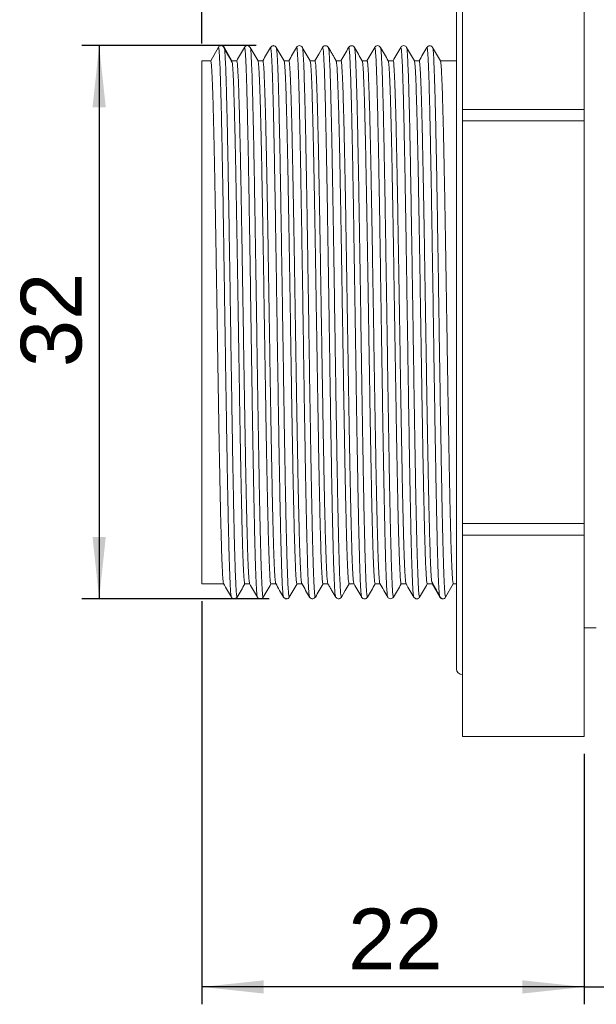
# Model space of a CAD drawing. Header units: millimetres. Extents: x 32 to 271, y 90 to 175.
# Tile 2 of 5: x 112 to 146, y 90 to 146. Entities that reach past the tile are written whole.
import ezdxf

# ---------------------------------------------------------------- set-up
doc = ezdxf.new("R2010")
doc.units = ezdxf.units.MM
doc.header["$PDSIZE"] = -1
doc.layers.add('FORMAT', color=7, linetype='Continuous')
doc.styles.get("Standard").update_dxf_attribs({"font": 'arial.ttf'})

msp = doc.modelspace()

# ---------------------------------------------------------------- linework, layer by layer
at = {"color": 7, "linetype": 'Continuous', "lineweight": 18}
for p, q in [((137.987, 152.674), (137.987, 141.084)), ((144.987, 152.674), (144.987, 141.084)), ((137.637, 148.777), (137.637, 108.877)), ((123.487, 143.885), (123.933, 144.658)), ((124.258, 144.658), (124.704, 143.885)), ((129.927, 144.653), (129.704, 144.267)), ((129.704, 144.267), (129.483, 143.885)), ((123.487, 143.885), (122.987, 143.885)), ((122.987, 113.768), (122.987, 143.885)), ((124.987, 143.885), (124.704, 143.885)), ((126.487, 143.885), (126.207, 143.885)), ((127.987, 143.885), (127.706, 143.885)), ((129.487, 143.885), (129.207, 143.885)), ((130.987, 143.885), (130.704, 143.885)), ((132.487, 143.885), (132.206, 143.885)), ((133.987, 143.885), (133.707, 143.885)), ((135.487, 143.885), (135.208, 143.885)), ((137.637, 143.885), (136.707, 143.885)), ((144.987, 141.084), (137.987, 141.084)), ((137.987, 141.084), (137.987, 140.416)), ((144.987, 141.084), (144.987, 140.416)), ((137.987, 140.416), (137.987, 117.238)), ((144.987, 140.416), (137.987, 140.416)), ((144.987, 140.416), (144.987, 117.238)), ((144.987, 117.238), (137.987, 117.238)), ((137.987, 117.238), (137.987, 116.569)), ((144.987, 117.238), (144.987, 116.569)), ((144.987, 116.569), (137.987, 116.569)), ((137.987, 116.569), (137.987, 104.98)), ((144.987, 116.569), (144.987, 104.98)), ((122.987, 113.768), (124.234, 113.768)), ((125.454, 113.768), (125.733, 113.768)), ((126.954, 113.768), (127.234, 113.768)), ((128.454, 113.768), (128.734, 113.768)), ((129.954, 113.768), (130.237, 113.768)), ((131.237, 113.387), (131.457, 113.768)), ((131.454, 113.768), (131.733, 113.768)), ((132.954, 113.768), (133.234, 113.768)), ((134.454, 113.768), (134.734, 113.768)), ((135.954, 113.768), (136.237, 113.768)), ((136.683, 112.995), (136.237, 113.768)), ((137.454, 113.768), (137.008, 112.995)), ((137.454, 113.768), (137.637, 113.768)), ((131.014, 113.001), (131.237, 113.387)), ((144.987, 111.227), (145.681, 111.227)), ((144.987, 104.98), (137.987, 104.98)), ((137.987, 104.98), (137.987, 104.977)), ((137.987, 104.977), (144.987, 104.977)), ((144.987, 104.98), (144.987, 104.977))]:
    msp.add_line(p, q, dxfattribs=at)
msp.add_arc((137.987, 108.877), 0.35, 180, 270, dxfattribs=at)
for points in [[(123.933, 144.658), (123.966, 144.715), (124.03, 144.752), (124.095, 144.752)], [(124.095, 144.752), (124.161, 144.752), (124.225, 144.715), (124.258, 144.658)], [(136.845, 112.902), (136.78, 112.902), (136.716, 112.939), (136.683, 112.995)], [(137.008, 112.995), (136.975, 112.939), (136.911, 112.902), (136.845, 112.902)]]:
    msp.add_open_spline(points, degree=3, dxfattribs=at)
at = {"color": 8, "linetype": 'Continuous', "lineweight": 18}
for points, knots in [([(123.933, 144.658), (123.942, 144.636), (123.961, 144.592), (123.99, 144.241), (124.018, 143.691), (124.047, 142.927), (124.075, 141.96), (124.104, 140.805), (124.132, 139.483), (124.161, 138.01), (124.189, 136.406), (124.218, 134.693), (124.246, 132.898), (124.274, 131.045), (124.303, 129.161), (124.331, 127.272), (124.36, 125.404), (124.388, 123.585), (124.417, 121.841), (124.445, 120.197), (124.474, 118.675), (124.502, 117.295), (124.531, 116.079), (124.559, 115.048), (124.587, 114.211), (124.616, 113.574), (124.644, 113.175), (124.665, 112.995), (124.676, 113.012), (124.677, 113.015)], [0, 0, 0, 0, 0.03825, 0.076504, 0.114755, 0.152995, 0.191234, 0.22949, 0.26775, 0.306001, 0.344244, 0.382497, 0.420754, 0.459002, 0.497242, 0.535493, 0.573752, 0.612004, 0.650246, 0.688495, 0.726753, 0.765006, 0.803248, 0.841495, 0.879753, 0.918008, 0.956251, 0.994496, 1, 1, 1, 1]), ([(124.258, 144.658), (124.267, 144.636), (124.286, 144.592), (124.315, 144.241), (124.343, 143.691), (124.372, 142.927), (124.4, 141.96), (124.428, 140.805), (124.457, 139.483), (124.485, 138.01), (124.514, 136.406), (124.542, 134.693), (124.571, 132.898), (124.599, 131.045), (124.628, 129.161), (124.656, 127.272), (124.685, 125.404), (124.713, 123.585), (124.741, 121.841), (124.77, 120.197), (124.798, 118.675), (124.827, 117.295), (124.855, 116.079), (124.884, 115.048), (124.912, 114.211), (124.941, 113.576), (124.969, 113.169), (124.993, 112.98), (125.008, 113.016), (125.013, 113.029)], [0, 0, 0, 0, 0.037654, 0.0753125, 0.1129678, 0.1506115, 0.1882556, 0.225915, 0.26358, 0.301235, 0.3388823, 0.3765388, 0.4141999, 0.4518522, 0.489497, 0.5271524, 0.5648156, 0.6024719, 0.6401177, 0.677771, 0.7154333, 0.7530907, 0.7907368, 0.8283882, 0.8660501, 0.9037091, 0.9413563, 0.9790059, 1, 1, 1, 1]), ([(125.427, 144.652), (125.427, 144.652), (125.435, 144.695), (125.452, 144.624), (125.477, 144.424), (125.502, 144.03), (125.528, 143.452), (125.555, 142.661), (125.584, 141.64), (125.612, 140.434), (125.64, 139.064), (125.669, 137.55), (125.697, 135.913), (125.725, 134.245), (125.751, 132.586), (125.776, 130.961), (125.801, 129.313), (125.825, 127.66), (125.85, 126.02), (125.875, 124.41), (125.9, 122.848), (125.925, 121.35), (125.95, 119.934), (125.975, 118.616), (126, 117.409), (126.025, 116.324), (126.05, 115.374), (126.075, 114.573), (126.099, 113.927), (126.125, 113.424), (126.151, 113.087), (126.169, 113.036), (126.177, 113.012)], [0, 0, 0, 0, 0.000132, 0.033322, 0.066505, 0.099693, 0.13289, 0.170823, 0.208744, 0.246664, 0.284596, 0.32253, 0.360454, 0.398372, 0.431565, 0.464763, 0.497956, 0.531139, 0.564325, 0.59752, 0.630718, 0.663908, 0.697091, 0.730279, 0.763476, 0.796672, 0.82986, 0.863042, 0.896233, 0.929431, 0.967362, 1, 1, 1, 1]), ([(125.764, 144.631), (125.768, 144.628), (125.781, 144.619), (125.802, 144.415), (125.827, 144.033), (125.853, 143.451), (125.88, 142.661), (125.908, 141.64), (125.937, 140.434), (125.965, 139.064), (125.994, 137.55), (126.022, 135.913), (126.049, 134.245), (126.076, 132.586), (126.1, 130.961), (126.125, 129.313), (126.15, 127.66), (126.175, 126.02), (126.2, 124.41), (126.225, 122.848), (126.25, 121.35), (126.275, 119.934), (126.3, 118.616), (126.325, 117.409), (126.349, 116.324), (126.374, 115.374), (126.399, 114.573), (126.424, 113.929), (126.45, 113.418), (126.478, 113.095), (126.499, 112.959), (126.511, 113.011), (126.514, 113.021)], [0, 0, 0, 0, 0.0173582, 0.050562, 0.083771, 0.1169886, 0.1549459, 0.1928915, 0.2308355, 0.2687914, 0.3067497, 0.3446971, 0.3826399, 0.415854, 0.4490729, 0.4822867, 0.5154914, 0.5486983, 0.5819145, 0.6151331, 0.6483443, 0.681548, 0.7147574, 0.7479752, 0.7811927, 0.8144013, 0.8476052, 0.8808172, 0.9140359, 0.9519907, 0.9899338, 1, 1, 1, 1]), ([(126.927, 144.637), (126.933, 144.644), (126.948, 144.659), (126.971, 144.482), (126.996, 144.14), (127.021, 143.625), (127.046, 142.948), (127.071, 142.12), (127.095, 141.148), (127.122, 139.99), (127.149, 138.633), (127.177, 137.079), (127.206, 135.409), (127.234, 133.646), (127.263, 131.814), (127.291, 129.939), (127.32, 128.048), (127.348, 126.168), (127.377, 124.327), (127.405, 122.55), (127.433, 120.861), (127.462, 119.284), (127.49, 117.844), (127.519, 116.561), (127.547, 115.451), (127.576, 114.529), (127.604, 113.809), (127.633, 113.316), (127.657, 113.047), (127.672, 113.033), (127.677, 113.028)], [0, 0, 0, 0, 0.026033, 0.059217, 0.092392, 0.125563, 0.158743, 0.191929, 0.225111, 0.258284, 0.296191, 0.33411, 0.372031, 0.40994, 0.447845, 0.485763, 0.523684, 0.561595, 0.5995, 0.637416, 0.675337, 0.71325, 0.751154, 0.789068, 0.82699, 0.864905, 0.902809, 0.940721, 0.978643, 1, 1, 1, 1]), ([(127.263, 144.634), (127.266, 144.635), (127.277, 144.64), (127.296, 144.477), (127.321, 144.142), (127.346, 143.624), (127.37, 142.948), (127.395, 142.12), (127.42, 141.148), (127.446, 139.99), (127.474, 138.633), (127.502, 137.079), (127.531, 135.409), (127.559, 133.646), (127.587, 131.814), (127.616, 129.939), (127.644, 128.048), (127.673, 126.168), (127.701, 124.327), (127.73, 122.55), (127.758, 120.861), (127.787, 119.284), (127.815, 117.844), (127.844, 116.561), (127.872, 115.451), (127.901, 114.529), (127.929, 113.81), (127.957, 113.312), (127.986, 113.015), (128.005, 113.006), (128.014, 113.001)], [0, 0, 0, 0, 0.009905, 0.043075, 0.076235, 0.109392, 0.142558, 0.175729, 0.208897, 0.242055, 0.279946, 0.317849, 0.355752, 0.393645, 0.431534, 0.469435, 0.50734, 0.545234, 0.583122, 0.621022, 0.658927, 0.696823, 0.734711, 0.772608, 0.810513, 0.848412, 0.886299, 0.924195, 0.9621, 1, 1, 1, 1]), ([(128.427, 144.644), (128.428, 144.649), (128.438, 144.703), (128.458, 144.592), (128.486, 144.3), (128.514, 143.789), (128.54, 143.124), (128.565, 142.329), (128.59, 141.388), (128.615, 140.312), (128.639, 139.113), (128.664, 137.8), (128.689, 136.389), (128.715, 134.825), (128.743, 133.112), (128.771, 131.265), (128.8, 129.383), (128.828, 127.493), (128.856, 125.622), (128.885, 123.796), (128.912, 122.115), (128.938, 120.591), (128.963, 119.224), (128.988, 117.961), (129.013, 116.816), (129.038, 115.804), (129.063, 114.934), (129.088, 114.213), (129.113, 113.647), (129.137, 113.256), (129.159, 113.042), (129.172, 113.027), (129.177, 113.022)], [0, 0, 0, 0, 0.003687, 0.041605, 0.079533, 0.117456, 0.150634, 0.183813, 0.217002, 0.250193, 0.283378, 0.316554, 0.349736, 0.382926, 0.420852, 0.458766, 0.496679, 0.534604, 0.572531, 0.610447, 0.648359, 0.681546, 0.714737, 0.747924, 0.781101, 0.814281, 0.84747, 0.880661, 0.913845, 0.947021, 0.980203, 1, 1, 1, 1]), ([(128.764, 144.629), (128.77, 144.618), (128.786, 144.591), (128.811, 144.291), (128.839, 143.791), (128.865, 143.123), (128.89, 142.329), (128.914, 141.388), (128.939, 140.312), (128.964, 139.113), (128.989, 137.8), (129.014, 136.389), (129.04, 134.825), (129.067, 133.112), (129.096, 131.265), (129.124, 129.383), (129.153, 127.493), (129.181, 125.622), (129.21, 123.796), (129.237, 122.115), (129.263, 120.591), (129.288, 119.224), (129.313, 117.961), (129.338, 116.816), (129.363, 115.804), (129.388, 114.934), (129.412, 114.212), (129.437, 113.649), (129.462, 113.248), (129.487, 113.038), (129.504, 112.962), (129.513, 113.004), (129.514, 113.007)], [0, 0, 0, 0, 0.025659, 0.063601, 0.101538, 0.134728, 0.16792, 0.201121, 0.234325, 0.267522, 0.300711, 0.333905, 0.367108, 0.405048, 0.442977, 0.480904, 0.518843, 0.556784, 0.594715, 0.63264, 0.66584, 0.699044, 0.732243, 0.765433, 0.798625, 0.831826, 0.86503, 0.898226, 0.931415, 0.96461, 0.997813, 1, 1, 1, 1]), ([(129.927, 144.626), (129.931, 144.639), (129.944, 144.687), (129.966, 144.532), (129.995, 144.166), (130.023, 143.569), (130.052, 142.77), (130.08, 141.77), (130.108, 140.633), (130.134, 139.404), (130.158, 138.117), (130.183, 136.729), (130.208, 135.254), (130.233, 133.709), (130.258, 132.111), (130.283, 130.478), (130.309, 128.748), (130.336, 126.94), (130.365, 125.079), (130.393, 123.272), (130.422, 121.542), (130.45, 119.918), (130.479, 118.421), (130.507, 117.069), (130.536, 115.883), (130.564, 114.884), (130.593, 114.083), (130.621, 113.493), (130.649, 113.104), (130.668, 113.035), (130.677, 113.001)], [0, 0, 0, 0, 0.0148, 0.052712, 0.090632, 0.128561, 0.166485, 0.204397, 0.242315, 0.275507, 0.308698, 0.341879, 0.375057, 0.408244, 0.441436, 0.474625, 0.507805, 0.545719, 0.583646, 0.621574, 0.65949, 0.697404, 0.735329, 0.773257, 0.811176, 0.849088, 0.887011, 0.924941, 0.962861, 1, 1, 1, 1]), ([(130.263, 144.652), (130.273, 144.618), (130.291, 144.549), (130.32, 144.16), (130.348, 143.571), (130.377, 142.769), (130.405, 141.77), (130.432, 140.633), (130.458, 139.404), (130.483, 138.117), (130.508, 136.729), (130.533, 135.254), (130.558, 133.709), (130.583, 132.111), (130.608, 130.478), (130.634, 128.748), (130.661, 126.94), (130.69, 125.079), (130.718, 123.272), (130.747, 121.542), (130.775, 119.918), (130.803, 118.421), (130.832, 117.069), (130.86, 115.883), (130.889, 114.884), (130.917, 114.084), (130.946, 113.488), (130.974, 113.121), (130.997, 112.967), (131.01, 113.014), (131.014, 113.027)], [0, 0, 0, 0, 0.037139, 0.075059, 0.112988, 0.150912, 0.188824, 0.226743, 0.259934, 0.293125, 0.326307, 0.359485, 0.392671, 0.425864, 0.459053, 0.492232, 0.530147, 0.568073, 0.606001, 0.643918, 0.681831, 0.719756, 0.757685, 0.795603, 0.833515, 0.871439, 0.909368, 0.947288, 0.9852, 1, 1, 1, 1]), ([(131.427, 144.628), (131.433, 144.638), (131.449, 144.663), (131.475, 144.448), (131.503, 144.015), (131.532, 143.355), (131.56, 142.494), (131.589, 141.439), (131.617, 140.205), (131.646, 138.807), (131.674, 137.269), (131.701, 135.68), (131.727, 134.079), (131.752, 132.491), (131.777, 130.865), (131.802, 129.216), (131.827, 127.563), (131.852, 125.924), (131.877, 124.316), (131.903, 122.684), (131.93, 121.054), (131.959, 119.462), (131.987, 118.006), (132.015, 116.704), (132.044, 115.571), (132.072, 114.625), (132.1, 113.917), (132.126, 113.417), (132.151, 113.124), (132.168, 112.99), (132.177, 113.004), (132.177, 113.005)], [0, 0, 0, 0, 0.0258974, 0.0638209, 0.1017355, 0.1396594, 0.1775914, 0.2155167, 0.2534315, 0.2913535, 0.3292852, 0.3672123, 0.4003933, 0.4335761, 0.4667681, 0.4999629, 0.5331507, 0.5663306, 0.5995157, 0.6327095, 0.6706394, 0.7085578, 0.7464745, 0.7844032, 0.8223341, 0.8602543, 0.8981698, 0.93136, 0.9645551, 0.997745, 1, 1, 1, 1]), ([(131.763, 144.63), (131.766, 144.633), (131.778, 144.645), (131.8, 144.443), (131.828, 144.016), (131.856, 143.355), (131.885, 142.494), (131.913, 141.439), (131.942, 140.205), (131.97, 138.807), (131.999, 137.269), (132.026, 135.68), (132.052, 134.079), (132.077, 132.491), (132.102, 130.865), (132.127, 129.216), (132.152, 127.563), (132.177, 125.924), (132.202, 124.316), (132.228, 122.684), (132.255, 121.054), (132.283, 119.462), (132.312, 118.006), (132.34, 116.704), (132.369, 115.571), (132.397, 114.626), (132.424, 113.916), (132.451, 113.419), (132.475, 113.118), (132.496, 112.979), (132.509, 113.01), (132.513, 113.021)], [0, 0, 0, 0, 0.0102489, 0.0481907, 0.0861235, 0.1240658, 0.162016, 0.1999597, 0.2378928, 0.2758331, 0.313783, 0.3517284, 0.3849255, 0.4181242, 0.4513323, 0.4845431, 0.5177469, 0.5509428, 0.584144, 0.6173537, 0.655302, 0.6932386, 0.7311737, 0.7691206, 0.8070699, 0.8450083, 0.8829421, 0.9161484, 0.9493595, 0.9825654, 1, 1, 1, 1]), ([(132.926, 144.652), (132.936, 144.647), (132.955, 144.638), (132.983, 144.342), (133.012, 143.844), (133.04, 143.125), (133.069, 142.203), (133.097, 141.092), (133.125, 139.81), (133.154, 138.37), (133.182, 136.793), (133.211, 135.104), (133.239, 133.327), (133.268, 131.485), (133.295, 129.684), (133.321, 127.951), (133.346, 126.307), (133.371, 124.69), (133.396, 123.119), (133.421, 121.61), (133.446, 120.179), (133.47, 118.84), (133.497, 117.552), (133.524, 116.351), (133.552, 115.274), (133.581, 114.389), (133.609, 113.703), (133.638, 113.25), (133.66, 113.024), (133.673, 113.027), (133.677, 113.028)], [0, 0, 0, 0, 0.0379064, 0.0758177, 0.1137199, 0.1516143, 0.1895188, 0.2274304, 0.2653346, 0.3032288, 0.3411315, 0.379043, 0.4169489, 0.4548436, 0.4927444, 0.5259209, 0.5590962, 0.5922625, 0.6254249, 0.658596, 0.6917732, 0.7249466, 0.7581106, 0.7960078, 0.8339168, 0.8718269, 0.9097258, 0.9476216, 0.9855292, 1, 1, 1, 1]), ([(133.263, 144.626), (133.269, 144.621), (133.284, 144.607), (133.308, 144.338), (133.336, 143.845), (133.365, 143.125), (133.393, 142.203), (133.422, 141.092), (133.45, 139.81), (133.479, 138.37), (133.507, 136.793), (133.536, 135.104), (133.564, 133.327), (133.592, 131.485), (133.62, 129.684), (133.646, 127.951), (133.671, 126.307), (133.696, 124.69), (133.721, 123.119), (133.745, 121.61), (133.77, 120.179), (133.795, 118.84), (133.821, 117.552), (133.849, 116.351), (133.877, 115.275), (133.906, 114.389), (133.934, 113.704), (133.962, 113.246), (133.989, 113.001), (134.006, 113.014), (134.014, 113.019)], [0, 0, 0, 0, 0.021368, 0.05931, 0.097242, 0.135166, 0.173101, 0.211042, 0.248976, 0.2869, 0.324833, 0.362775, 0.40071, 0.438635, 0.476566, 0.509769, 0.54297, 0.576163, 0.609351, 0.642549, 0.675752, 0.708952, 0.742142, 0.780069, 0.818008, 0.855948, 0.893877, 0.931803, 0.96974, 1, 1, 1, 1]), ([(134.427, 144.633), (134.432, 144.644), (134.445, 144.672), (134.467, 144.524), (134.493, 144.196), (134.52, 143.651), (134.548, 142.875), (134.577, 141.897), (134.605, 140.732), (134.634, 139.4), (134.662, 137.919), (134.691, 136.308), (134.719, 134.589), (134.748, 132.79), (134.776, 130.935), (134.805, 129.049), (134.833, 127.161), (134.861, 125.296), (134.889, 123.556), (134.915, 121.957), (134.94, 120.507), (134.965, 119.147), (134.99, 117.891), (135.014, 116.753), (135.039, 115.748), (135.064, 114.886), (135.09, 114.143), (135.118, 113.544), (135.146, 113.159), (135.166, 112.988), (135.176, 113.008), (135.177, 113.009)], [0, 0, 0, 0, 0.019563, 0.052764, 0.085974, 0.123927, 0.161869, 0.199805, 0.237752, 0.275705, 0.313649, 0.351585, 0.38953, 0.427483, 0.465429, 0.503365, 0.541308, 0.579261, 0.617209, 0.650409, 0.68361, 0.71682, 0.750033, 0.78324, 0.816438, 0.849642, 0.882854, 0.920805, 0.958744, 0.996682, 1, 1, 1, 1]), ([(134.763, 144.645), (134.764, 144.647), (134.774, 144.66), (134.791, 144.518), (134.817, 144.198), (134.845, 143.65), (134.873, 142.876), (134.902, 141.897), (134.93, 140.732), (134.959, 139.4), (134.987, 137.919), (135.015, 136.308), (135.044, 134.589), (135.072, 132.79), (135.101, 130.935), (135.129, 129.049), (135.158, 127.161), (135.186, 125.296), (135.214, 123.556), (135.24, 121.957), (135.265, 120.507), (135.289, 119.147), (135.314, 117.891), (135.339, 116.753), (135.364, 115.748), (135.389, 114.886), (135.415, 114.142), (135.442, 113.546), (135.471, 113.152), (135.495, 112.976), (135.509, 113.016), (135.513, 113.029)], [0, 0, 0, 0, 0.004193, 0.037389, 0.070594, 0.10854, 0.146477, 0.184407, 0.222348, 0.260295, 0.298233, 0.336163, 0.374102, 0.412049, 0.449989, 0.487919, 0.525856, 0.563803, 0.601745, 0.634939, 0.668135, 0.701341, 0.734549, 0.76775, 0.800943, 0.834141, 0.867348, 0.905293, 0.943226, 0.981158, 1, 1, 1, 1]), ([(135.927, 144.632), (135.93, 144.642), (135.941, 144.682), (135.961, 144.573), (135.986, 144.305), (136.011, 143.854), (136.035, 143.245), (136.06, 142.479), (136.086, 141.524), (136.114, 140.358), (136.142, 138.979), (136.171, 137.456), (136.199, 135.813), (136.228, 134.068), (136.256, 132.249), (136.284, 130.382), (136.313, 128.493), (136.341, 126.608), (136.37, 124.756), (136.398, 122.961), (136.427, 121.248), (136.455, 119.643), (136.483, 118.232), (136.509, 117.011), (136.533, 115.973), (136.558, 115.074), (136.583, 114.327), (136.608, 113.738), (136.633, 113.315), (136.658, 113.046), (136.675, 113.012), (136.683, 112.995)], [0, 0, 0, 0, 0.011997, 0.044933, 0.077861, 0.110795, 0.143737, 0.176679, 0.209612, 0.24724, 0.284879, 0.322523, 0.360158, 0.397785, 0.435423, 0.473068, 0.510705, 0.548331, 0.585965, 0.623608, 0.661246, 0.698875, 0.736512, 0.769457, 0.8024, 0.835331, 0.868255, 0.901186, 0.934125, 0.967064, 1, 1, 1, 1]), ([(136.263, 144.644), (136.271, 144.623), (136.286, 144.579), (136.31, 144.3), (136.335, 143.855), (136.36, 143.244), (136.385, 142.48), (136.411, 141.524), (136.438, 140.358), (136.467, 138.979), (136.495, 137.456), (136.524, 135.813), (136.552, 134.068), (136.581, 132.249), (136.609, 130.382), (136.638, 128.493), (136.666, 126.608), (136.695, 124.756), (136.723, 122.961), (136.752, 121.248), (136.78, 119.643), (136.807, 118.232), (136.833, 117.011), (136.858, 115.973), (136.883, 115.074), (136.908, 114.327), (136.933, 113.738), (136.958, 113.315), (136.983, 113.046), (136.999, 113.012), (137.008, 112.995)], [0, 0, 0, 0, 0.029578, 0.063035, 0.096499, 0.129971, 0.163442, 0.196905, 0.235137, 0.273382, 0.311631, 0.349871, 0.388103, 0.426346, 0.464596, 0.502838, 0.54107, 0.579309, 0.617557, 0.6558, 0.694034, 0.732276, 0.765751, 0.799223, 0.832683, 0.866137, 0.899598, 0.933066, 0.966535, 1, 1, 1, 1])]:
    msp.add_open_spline(points, degree=3, knots=knots, dxfattribs=at)
at = {"color": 7, "linetype": 'Continuous', "lineweight": 18}
for points, knots in [([(124.285, 144.552), (124.26, 144.61), (124.209, 144.724), (124.133, 144.743), (124.095, 144.752)], [0, 0, 0, 0, 0.499188, 1, 1, 1, 1]), ([(125.427, 144.652), (125.352, 144.523), (125.205, 144.268), (125.057, 144.012), (124.984, 143.885)], [0, 0, 0, 0, 0.504032, 1, 1, 1, 1]), ([(125.764, 144.652), (125.742, 144.68), (125.698, 144.734), (125.595, 144.76), (125.493, 144.734), (125.449, 144.679), (125.427, 144.652)], [0, 0, 0, 0, 0.249435, 0.4999027, 0.7504101, 1, 1, 1, 1]), ([(126.211, 143.879), (126.136, 144.008), (125.987, 144.266), (125.839, 144.523), (125.764, 144.652)], [0, 0, 0, 0, 0.499997, 1, 1, 1, 1]), ([(126.927, 144.651), (126.852, 144.523), (126.705, 144.267), (126.557, 144.012), (126.484, 143.885)], [0, 0, 0, 0, 0.5043945, 1, 1, 1, 1]), ([(127.264, 144.651), (127.242, 144.679), (127.198, 144.734), (127.095, 144.759), (126.992, 144.734), (126.948, 144.679), (126.927, 144.651)], [0, 0, 0, 0, 0.249538, 0.500048, 0.75052, 1, 1, 1, 1]), ([(127.71, 143.878), (127.636, 144.007), (127.487, 144.265), (127.338, 144.522), (127.264, 144.651)], [0, 0, 0, 0, 0.4999965, 1, 1, 1, 1]), ([(128.427, 144.654), (128.352, 144.525), (128.204, 144.269), (128.056, 144.013), (127.983, 143.885)], [0, 0, 0, 0, 0.502835, 1, 1, 1, 1]), ([(128.764, 144.653), (128.742, 144.681), (128.698, 144.735), (128.595, 144.761), (128.492, 144.736), (128.449, 144.681), (128.427, 144.654)], [0, 0, 0, 0, 0.249578, 0.500087, 0.750535, 1, 1, 1, 1]), ([(129.21, 143.88), (129.136, 144.009), (128.987, 144.267), (128.838, 144.524), (128.764, 144.653)], [0, 0, 0, 0, 0.499997, 1, 1, 1, 1]), ([(130.264, 144.653), (130.221, 144.697), (130.155, 144.765), (130.005, 144.745), (129.954, 144.685), (129.927, 144.653)], [0, 0, 0, 0, 0.4558531, 0.7176879, 1, 1, 1, 1]), ([(130.711, 143.879), (130.676, 143.939), (130.611, 144.052), (130.493, 144.255), (130.372, 144.466), (130.301, 144.588), (130.264, 144.653)], [0, 0, 0, 0, 0.260453, 0.494217, 0.730569, 1, 1, 1, 1]), ([(131.427, 144.652), (131.352, 144.523), (131.205, 144.267), (131.057, 144.012), (130.984, 143.885)], [0, 0, 0, 0, 0.504287, 1, 1, 1, 1]), ([(131.764, 144.651), (131.737, 144.683), (131.685, 144.744), (131.536, 144.764), (131.469, 144.695), (131.427, 144.651)], [0, 0, 0, 0, 0.2817025, 0.543356, 1, 1, 1, 1]), ([(132.211, 143.878), (132.136, 144.007), (131.987, 144.265), (131.838, 144.522), (131.764, 144.651)], [0, 0, 0, 0, 0.499997, 1, 1, 1, 1]), ([(132.927, 144.654), (132.853, 144.525), (132.705, 144.269), (132.557, 144.013), (132.483, 143.885)], [0, 0, 0, 0, 0.50281, 1, 1, 1, 1]), ([(133.264, 144.653), (133.242, 144.68), (133.198, 144.735), (133.095, 144.76), (132.992, 144.735), (132.948, 144.68), (132.927, 144.653)], [0, 0, 0, 0, 0.2495861, 0.5001066, 0.7505564, 1, 1, 1, 1]), ([(133.711, 143.878), (133.636, 144.007), (133.488, 144.265), (133.339, 144.522), (133.264, 144.651)], [0, 0, 0, 0, 0.499997, 1, 1, 1, 1]), ([(134.427, 144.654), (134.353, 144.525), (134.205, 144.269), (134.057, 144.013), (133.983, 143.885)], [0, 0, 0, 0, 0.502611, 1, 1, 1, 1]), ([(134.764, 144.654), (134.742, 144.681), (134.698, 144.736), (134.595, 144.761), (134.492, 144.736), (134.448, 144.681), (134.427, 144.653)], [0, 0, 0, 0, 0.249481, 0.499947, 0.75043, 1, 1, 1, 1]), ([(135.21, 143.881), (135.136, 144.009), (134.987, 144.267), (134.838, 144.525), (134.764, 144.654)], [0, 0, 0, 0, 0.499997, 1, 1, 1, 1]), ([(135.927, 144.652), (135.852, 144.523), (135.705, 144.267), (135.557, 144.012), (135.484, 143.885)], [0, 0, 0, 0, 0.504273, 1, 1, 1, 1]), ([(136.264, 144.652), (136.242, 144.679), (136.198, 144.734), (136.095, 144.759), (135.992, 144.734), (135.949, 144.679), (135.927, 144.652)], [0, 0, 0, 0, 0.249448, 0.499923, 0.750427, 1, 1, 1, 1]), ([(136.71, 143.88), (136.636, 144.008), (136.487, 144.266), (136.338, 144.524), (136.264, 144.653)], [0, 0, 0, 0, 0.499997, 1, 1, 1, 1]), ([(124.731, 143.784), (124.657, 143.912), (124.508, 144.168), (124.359, 144.424), (124.285, 144.552)], [0, 0, 0, 0, 0.499999, 1, 1, 1, 1]), ([(124.231, 113.789), (124.228, 113.789), (124.218, 113.787), (124.2, 113.932), (124.176, 114.223), (124.153, 114.661), (124.13, 115.228), (124.107, 115.919), (124.084, 116.726), (124.061, 117.64), (124.039, 118.651), (124.016, 119.75), (123.993, 120.924), (123.971, 122.163), (123.949, 123.454), (123.927, 124.786), (123.904, 126.147), (123.886, 127.296), (123.873, 128.103), (123.867, 128.505), (123.864, 128.707), (123.862, 128.794), (123.862, 128.824), (123.862, 128.825), (123.862, 128.826), (123.862, 128.827), (123.862, 128.827), (123.859, 129), (123.853, 129.399), (123.842, 130.076), (123.829, 130.899), (123.813, 131.861), (123.796, 132.953), (123.775, 134.164), (123.756, 135.308), (123.737, 136.356), (123.719, 137.29), (123.701, 138.232), (123.681, 139.166), (123.661, 140.077), (123.639, 140.943), (123.616, 141.745), (123.592, 142.459), (123.567, 143.06), (123.542, 143.519), (123.514, 143.826), (123.496, 143.865), (123.487, 143.885)], [0, 0, 0, 0, 0.0100842, 0.0415686, 0.0729171, 0.1041299, 0.1352068, 0.166148, 0.1969533, 0.2276228, 0.2581564, 0.2885543, 0.3188163, 0.3489425, 0.3789329, 0.4087874, 0.4385061, 0.468089, 0.4828334, 0.4901933, 0.4938702, 0.4957078, 0.4957652, 0.4957939, 0.4958083, 0.4958155, 0.4958159, 0.4958166, 0.5069073, 0.5213463, 0.5391335, 0.5598306, 0.5837474, 0.6108833, 0.6412375, 0.6632667, 0.6867268, 0.7116177, 0.7379394, 0.7656915, 0.7948741, 0.825487, 0.85753, 0.891003, 0.9259058, 0.9622382, 1, 1, 1, 1]), ([(124.731, 143.783), (124.74, 143.706), (124.757, 143.552), (124.782, 143.116), (124.806, 142.557), (124.829, 141.885), (124.851, 141.128), (124.872, 140.303), (124.893, 139.432), (124.912, 138.531), (124.93, 137.617), (124.948, 136.703), (124.966, 135.667), (124.986, 134.523), (125.007, 133.296), (125.025, 132.17), (125.04, 131.279), (125.051, 130.607), (125.058, 130.128), (125.065, 129.692), (125.071, 129.301), (125.079, 128.824), (125.089, 128.178), (125.106, 127.127), (125.127, 125.793), (125.152, 124.271), (125.177, 122.798), (125.202, 121.391), (125.227, 120.065), (125.252, 118.834), (125.277, 117.711), (125.301, 116.71), (125.326, 115.84), (125.351, 115.111), (125.376, 114.532), (125.401, 114.105), (125.426, 113.854), (125.444, 113.748), (125.453, 113.774), (125.454, 113.777)], [0, 0, 0, 0, 0.035274, 0.069981, 0.103356, 0.135398, 0.166108, 0.195484, 0.223527, 0.250236, 0.275612, 0.299655, 0.322364, 0.35392, 0.382477, 0.408034, 0.43059, 0.442133, 0.452695, 0.462278, 0.47088, 0.478502, 0.493701, 0.513402, 0.547869, 0.582336, 0.616803, 0.65127, 0.685738, 0.720205, 0.754672, 0.789139, 0.823606, 0.858073, 0.89254, 0.927007, 0.961474, 0.995941, 1, 1, 1, 1]), ([(125.73, 113.78), (125.729, 113.78), (125.72, 113.769), (125.703, 113.902), (125.678, 114.19), (125.653, 114.655), (125.628, 115.269), (125.603, 116.032), (125.579, 116.934), (125.554, 117.965), (125.529, 119.114), (125.504, 120.368), (125.479, 121.715), (125.454, 123.139), (125.429, 124.625), (125.404, 126.156), (125.382, 127.543), (125.362, 128.804), (125.344, 129.933), (125.323, 131.288), (125.298, 132.813), (125.27, 134.469), (125.243, 136.044), (125.215, 137.517), (125.188, 138.871), (125.161, 140.089), (125.133, 141.156), (125.106, 142.061), (125.079, 142.793), (125.053, 143.348), (125.026, 143.708), (125.004, 143.883), (124.991, 143.867), (124.987, 143.862)], [0, 0, 0, 0, 0.002836, 0.036338, 0.06984, 0.103342, 0.136844, 0.170346, 0.203847, 0.237349, 0.270851, 0.304353, 0.337855, 0.371357, 0.404859, 0.438361, 0.471863, 0.494203, 0.519085, 0.544069, 0.581419, 0.618634, 0.655713, 0.692656, 0.729463, 0.766134, 0.80267, 0.839069, 0.875333, 0.911461, 0.947453, 0.983309, 1, 1, 1, 1]), ([(126.211, 143.859), (126.215, 143.855), (126.227, 143.846), (126.248, 143.652), (126.273, 143.291), (126.298, 142.764), (126.322, 142.087), (126.347, 141.266), (126.372, 140.31), (126.397, 139.229), (126.422, 138.035), (126.447, 136.741), (126.472, 135.36), (126.497, 133.909), (126.522, 132.402), (126.547, 130.857), (126.571, 129.289), (126.596, 127.717), (126.621, 126.156), (126.646, 124.625), (126.671, 123.139), (126.696, 121.715), (126.721, 120.369), (126.746, 119.114), (126.771, 117.965), (126.796, 116.934), (126.82, 116.032), (126.845, 115.269), (126.87, 114.655), (126.895, 114.191), (126.92, 113.898), (126.94, 113.763), (126.951, 113.782), (126.954, 113.787)], [0, 0, 0, 0, 0.0165307, 0.0500359, 0.0835411, 0.1170463, 0.1505515, 0.1840567, 0.2175619, 0.2510671, 0.2845723, 0.3180776, 0.3515828, 0.385088, 0.4185932, 0.4520984, 0.4856036, 0.5191086, 0.5526135, 0.5861185, 0.6196234, 0.6531284, 0.6866333, 0.7201383, 0.7536432, 0.7871481, 0.8206531, 0.854158, 0.887663, 0.9211679, 0.9546729, 0.9881778, 1, 1, 1, 1]), ([(127.23, 113.792), (127.227, 113.792), (127.216, 113.791), (127.197, 113.955), (127.172, 114.285), (127.147, 114.786), (127.123, 115.436), (127.098, 116.232), (127.073, 117.165), (127.048, 118.225), (127.023, 119.4), (126.998, 120.678), (126.973, 122.044), (126.948, 123.484), (126.923, 124.982), (126.898, 126.521), (126.873, 128.086), (126.849, 129.659), (126.824, 131.223), (126.799, 132.761), (126.774, 134.256), (126.749, 135.692), (126.724, 137.053), (126.699, 138.325), (126.674, 139.494), (126.649, 140.547), (126.624, 141.472), (126.6, 142.26), (126.575, 142.901), (126.55, 143.392), (126.525, 143.716), (126.504, 143.878), (126.491, 143.868), (126.487, 143.865)], [0, 0, 0, 0, 0.010279, 0.043795, 0.077311, 0.110827, 0.144344, 0.17786, 0.211376, 0.244892, 0.278408, 0.311925, 0.345441, 0.378957, 0.412473, 0.445989, 0.479506, 0.513022, 0.546538, 0.580054, 0.613571, 0.647087, 0.680603, 0.714119, 0.747636, 0.781152, 0.814668, 0.848184, 0.8817, 0.915217, 0.948733, 0.982249, 1, 1, 1, 1]), ([(127.71, 143.864), (127.713, 143.864), (127.723, 143.869), (127.742, 143.713), (127.767, 143.393), (127.792, 142.901), (127.817, 142.26), (127.841, 141.472), (127.866, 140.547), (127.891, 139.494), (127.916, 138.325), (127.941, 137.054), (127.966, 135.692), (127.991, 134.256), (128.016, 132.761), (128.041, 131.223), (128.066, 129.664), (128.09, 128.105), (128.115, 126.562), (128.139, 125.047), (128.164, 123.57), (128.188, 122.149), (128.213, 120.797), (128.237, 119.528), (128.262, 118.358), (128.287, 117.297), (128.311, 116.358), (128.336, 115.551), (128.36, 114.884), (128.385, 114.364), (128.41, 114.003), (128.433, 113.796), (128.447, 113.786), (128.454, 113.781)], [0, 0, 0, 0, 0.008895, 0.042391, 0.075888, 0.109384, 0.14288, 0.176376, 0.209872, 0.243368, 0.276865, 0.310361, 0.343857, 0.377353, 0.410849, 0.444345, 0.477841, 0.511057, 0.543972, 0.576907, 0.609862, 0.642837, 0.675832, 0.708846, 0.741881, 0.774936, 0.80801, 0.841105, 0.874219, 0.907353, 0.940508, 0.973682, 1, 1, 1, 1]), ([(128.73, 113.787), (128.724, 113.8), (128.711, 113.828), (128.69, 114.037), (128.667, 114.39), (128.643, 114.89), (128.619, 115.53), (128.595, 116.309), (128.571, 117.222), (128.547, 118.262), (128.522, 119.423), (128.498, 120.694), (128.473, 122.064), (128.448, 123.52), (128.422, 125.048), (128.397, 126.631), (128.376, 127.927), (128.362, 128.837), (128.353, 129.355), (128.346, 129.803), (128.339, 130.251), (128.332, 130.697), (128.325, 131.141), (128.312, 131.952), (128.293, 133.118), (128.268, 134.6), (128.243, 136.02), (128.218, 137.361), (128.193, 138.61), (128.168, 139.753), (128.144, 140.776), (128.119, 141.67), (128.094, 142.425), (128.069, 143.03), (128.044, 143.485), (128.019, 143.768), (128, 143.895), (127.989, 143.873), (127.987, 143.868)], [0, 0, 0, 0, 0.022852, 0.05392, 0.085268, 0.116893, 0.148798, 0.180981, 0.213442, 0.246182, 0.2792, 0.312497, 0.346073, 0.379926, 0.414059, 0.44847, 0.483159, 0.497161, 0.506737, 0.516313, 0.52589, 0.535466, 0.545042, 0.554618, 0.588121, 0.621623, 0.655126, 0.688628, 0.722131, 0.755633, 0.789136, 0.822638, 0.856141, 0.889644, 0.923146, 0.956649, 0.990151, 1, 1, 1, 1]), ([(129.21, 143.868), (129.217, 143.85), (129.233, 143.809), (129.256, 143.545), (129.282, 143.12), (129.307, 142.531), (129.332, 141.791), (129.357, 140.905), (129.382, 139.884), (129.408, 138.739), (129.433, 137.483), (129.458, 136.129), (129.483, 134.692), (129.509, 133.189), (129.528, 132.006), (129.541, 131.182), (129.549, 130.73), (129.556, 130.276), (129.563, 129.821), (129.57, 129.365), (129.579, 128.841), (129.593, 127.928), (129.614, 126.632), (129.639, 125.048), (129.665, 123.52), (129.69, 122.064), (129.715, 120.694), (129.739, 119.423), (129.764, 118.262), (129.788, 117.221), (129.812, 116.309), (129.836, 115.53), (129.86, 114.89), (129.884, 114.391), (129.907, 114.031), (129.93, 113.83), (129.946, 113.747), (129.954, 113.77), (129.954, 113.771)], [0, 0, 0, 0, 0.028178, 0.062007, 0.095856, 0.129725, 0.163614, 0.197523, 0.231452, 0.265401, 0.299369, 0.333358, 0.367366, 0.401395, 0.435443, 0.445179, 0.454917, 0.464656, 0.474397, 0.484139, 0.493884, 0.507909, 0.542592, 0.576997, 0.611123, 0.644971, 0.67854, 0.711831, 0.744843, 0.777577, 0.810032, 0.842209, 0.874107, 0.905726, 0.937068, 0.96813, 0.998914, 1, 1, 1, 1]), ([(130.23, 113.785), (130.224, 113.798), (130.212, 113.826), (130.193, 114.007), (130.17, 114.326), (130.146, 114.817), (130.12, 115.5), (130.095, 116.308), (130.071, 117.218), (130.048, 118.207), (130.026, 119.256), (130.004, 120.345), (129.984, 121.457), (129.964, 122.576), (129.945, 123.689), (129.927, 124.784), (129.907, 126.014), (129.885, 127.359), (129.862, 128.827), (129.838, 130.295), (129.817, 131.64), (129.797, 132.87), (129.779, 133.965), (129.76, 135.079), (129.74, 136.198), (129.719, 137.31), (129.698, 138.399), (129.675, 139.448), (129.652, 140.437), (129.628, 141.347), (129.603, 142.155), (129.577, 142.838), (129.553, 143.327), (129.531, 143.651), (129.51, 143.827), (129.495, 143.902), (129.487, 143.882), (129.487, 143.88)], [0, 0, 0, 0, 0.022108, 0.050211, 0.077687, 0.113338, 0.147874, 0.181297, 0.213605, 0.244798, 0.274877, 0.303841, 0.33169, 0.358424, 0.384043, 0.408548, 0.431937, 0.464921, 0.495398, 0.525884, 0.558877, 0.582272, 0.606781, 0.632406, 0.659144, 0.686998, 0.715966, 0.746048, 0.777245, 0.809556, 0.842981, 0.877521, 0.913174, 0.940651, 0.968756, 0.997487, 1, 1, 1, 1]), ([(130.711, 143.868), (130.716, 143.856), (130.729, 143.828), (130.748, 143.646), (130.77, 143.327), (130.795, 142.837), (130.82, 142.154), (130.845, 141.345), (130.869, 140.436), (130.892, 139.446), (130.915, 138.398), (130.936, 137.309), (130.957, 136.197), (130.977, 135.077), (130.996, 133.964), (131.014, 132.869), (131.034, 131.639), (131.056, 130.295), (131.079, 128.827), (131.102, 127.359), (131.124, 126.014), (131.144, 124.783), (131.162, 123.688), (131.181, 122.575), (131.201, 121.455), (131.221, 120.343), (131.243, 119.254), (131.265, 118.206), (131.289, 117.216), (131.313, 116.307), (131.337, 115.499), (131.363, 114.815), (131.387, 114.327), (131.41, 114.002), (131.431, 113.827), (131.445, 113.751), (131.453, 113.772), (131.454, 113.773)], [0, 0, 0, 0, 0.022107, 0.050211, 0.077686, 0.113337, 0.147874, 0.181297, 0.213605, 0.244798, 0.274877, 0.303841, 0.33169, 0.358424, 0.384043, 0.408548, 0.431937, 0.464921, 0.495398, 0.525884, 0.558877, 0.582272, 0.606781, 0.632406, 0.659145, 0.686998, 0.715966, 0.746049, 0.777245, 0.809556, 0.842982, 0.877521, 0.913174, 0.940651, 0.968756, 0.997487, 1, 1, 1, 1]), ([(131.73, 113.785), (131.723, 113.804), (131.708, 113.845), (131.684, 114.108), (131.659, 114.534), (131.634, 115.123), (131.609, 115.863), (131.583, 116.749), (131.558, 117.769), (131.533, 118.914), (131.508, 120.171), (131.482, 121.525), (131.457, 122.961), (131.432, 124.464), (131.412, 125.648), (131.399, 126.472), (131.392, 126.924), (131.385, 127.377), (131.378, 127.833), (131.37, 128.289), (131.362, 128.812), (131.347, 129.726), (131.327, 131.022), (131.301, 132.605), (131.276, 134.133), (131.251, 135.59), (131.226, 136.96), (131.201, 138.231), (131.177, 139.391), (131.152, 140.432), (131.128, 141.345), (131.104, 142.123), (131.08, 142.764), (131.057, 143.262), (131.034, 143.622), (131.011, 143.824), (130.995, 143.906), (130.987, 143.884), (130.987, 143.883)], [0, 0, 0, 0, 0.02818, 0.062009, 0.095858, 0.129727, 0.163616, 0.197525, 0.231453, 0.265402, 0.29937, 0.333359, 0.367367, 0.401396, 0.435444, 0.44518, 0.454917, 0.464656, 0.474397, 0.484139, 0.493884, 0.507909, 0.542592, 0.576997, 0.611123, 0.644971, 0.67854, 0.711831, 0.744843, 0.777577, 0.810032, 0.842209, 0.874107, 0.905727, 0.937068, 0.96813, 0.998914, 1, 1, 1, 1]), ([(132.211, 143.866), (132.216, 143.854), (132.23, 143.825), (132.251, 143.616), (132.274, 143.263), (132.298, 142.763), (132.321, 142.123), (132.345, 141.344), (132.369, 140.432), (132.394, 139.391), (132.418, 138.231), (132.443, 136.96), (132.468, 135.59), (132.493, 134.133), (132.518, 132.606), (132.544, 131.022), (132.565, 129.727), (132.579, 128.816), (132.587, 128.299), (132.594, 127.85), (132.601, 127.403), (132.609, 126.957), (132.616, 126.512), (132.629, 125.701), (132.648, 124.536), (132.673, 123.053), (132.697, 121.634), (132.722, 120.292), (132.747, 119.043), (132.772, 117.901), (132.797, 116.877), (132.822, 115.983), (132.847, 115.229), (132.872, 114.623), (132.897, 114.169), (132.922, 113.886), (132.941, 113.759), (132.951, 113.78), (132.954, 113.785)], [0, 0, 0, 0, 0.022852, 0.053921, 0.085268, 0.116894, 0.148798, 0.180981, 0.213442, 0.246182, 0.2792, 0.312497, 0.346073, 0.379926, 0.414059, 0.44847, 0.483159, 0.497161, 0.506737, 0.516313, 0.52589, 0.535466, 0.545042, 0.554618, 0.588121, 0.621623, 0.655126, 0.688628, 0.722131, 0.755633, 0.789136, 0.822638, 0.856141, 0.889644, 0.923146, 0.956649, 0.990151, 1, 1, 1, 1]), ([(133.23, 113.79), (133.228, 113.789), (133.218, 113.785), (133.199, 113.94), (133.174, 114.261), (133.149, 114.752), (133.124, 115.393), (133.099, 116.181), (133.074, 117.107), (133.049, 118.159), (133.024, 119.328), (132.999, 120.6), (132.975, 121.961), (132.95, 123.397), (132.925, 124.892), (132.9, 126.43), (132.875, 127.99), (132.85, 129.549), (132.826, 131.092), (132.801, 132.607), (132.777, 134.083), (132.752, 135.505), (132.728, 136.857), (132.703, 138.125), (132.679, 139.296), (132.654, 140.356), (132.629, 141.295), (132.605, 142.103), (132.58, 142.769), (132.556, 143.289), (132.531, 143.651), (132.508, 143.858), (132.493, 143.868), (132.487, 143.872)], [0, 0, 0, 0, 0.008895, 0.042391, 0.075888, 0.109384, 0.14288, 0.176376, 0.209872, 0.243368, 0.276865, 0.310361, 0.343857, 0.377353, 0.410849, 0.444345, 0.477841, 0.511057, 0.543973, 0.576908, 0.609863, 0.642838, 0.675833, 0.708848, 0.741883, 0.774937, 0.808012, 0.841107, 0.874221, 0.907356, 0.94051, 0.973684, 1, 1, 1, 1]), ([(133.711, 143.861), (133.713, 143.862), (133.724, 143.863), (133.743, 143.699), (133.768, 143.368), (133.793, 142.868), (133.818, 142.218), (133.843, 141.421), (133.868, 140.488), (133.893, 139.428), (133.918, 138.253), (133.943, 136.976), (133.967, 135.61), (133.992, 134.17), (134.017, 132.672), (134.042, 131.132), (134.067, 129.567), (134.092, 127.994), (134.117, 126.43), (134.142, 124.893), (134.167, 123.398), (134.192, 121.962), (134.217, 120.6), (134.241, 119.328), (134.266, 118.16), (134.291, 117.107), (134.316, 116.182), (134.341, 115.394), (134.366, 114.752), (134.391, 114.262), (134.416, 113.938), (134.437, 113.775), (134.449, 113.785), (134.454, 113.789)], [0, 0, 0, 0, 0.010279, 0.043795, 0.077311, 0.110827, 0.144344, 0.17786, 0.211376, 0.244892, 0.278408, 0.311925, 0.345441, 0.378957, 0.412473, 0.445989, 0.479506, 0.513022, 0.546538, 0.580054, 0.613571, 0.647087, 0.680603, 0.714119, 0.747636, 0.781152, 0.814668, 0.848184, 0.8817, 0.915217, 0.948733, 0.982249, 1, 1, 1, 1]), ([(134.73, 113.795), (134.726, 113.798), (134.713, 113.808), (134.693, 114.001), (134.668, 114.362), (134.643, 114.89), (134.618, 115.566), (134.593, 116.387), (134.568, 117.343), (134.543, 118.424), (134.518, 119.619), (134.494, 120.913), (134.469, 122.293), (134.444, 123.745), (134.419, 125.251), (134.394, 126.797), (134.369, 128.364), (134.344, 129.937), (134.319, 131.497), (134.294, 133.029), (134.269, 134.514), (134.245, 135.938), (134.22, 137.285), (134.195, 138.54), (134.17, 139.689), (134.145, 140.72), (134.12, 141.621), (134.095, 142.384), (134.07, 142.999), (134.045, 143.462), (134.02, 143.756), (134.001, 143.891), (133.99, 143.872), (133.987, 143.867)], [0, 0, 0, 0, 0.016531, 0.050036, 0.083541, 0.117046, 0.150552, 0.184057, 0.217562, 0.251067, 0.284572, 0.318078, 0.351583, 0.385088, 0.418593, 0.452098, 0.485604, 0.519109, 0.552614, 0.586118, 0.619623, 0.653128, 0.686633, 0.720138, 0.753643, 0.787148, 0.820653, 0.854158, 0.887663, 0.921168, 0.954673, 0.988178, 1, 1, 1, 1]), ([(135.211, 143.873), (135.211, 143.874), (135.22, 143.885), (135.238, 143.752), (135.262, 143.464), (135.287, 142.999), (135.312, 142.384), (135.337, 141.622), (135.362, 140.72), (135.387, 139.689), (135.412, 138.54), (135.437, 137.285), (135.462, 135.939), (135.487, 134.515), (135.511, 133.029), (135.536, 131.498), (135.558, 130.11), (135.578, 128.849), (135.596, 127.721), (135.618, 126.366), (135.643, 124.841), (135.67, 123.185), (135.698, 121.61), (135.725, 120.136), (135.753, 118.782), (135.78, 117.565), (135.807, 116.497), (135.834, 115.592), (135.861, 114.86), (135.888, 114.305), (135.915, 113.945), (135.937, 113.771), (135.95, 113.786), (135.954, 113.791)], [0, 0, 0, 0, 0.002836, 0.036338, 0.06984, 0.103342, 0.136844, 0.170346, 0.203847, 0.237349, 0.270851, 0.304353, 0.337855, 0.371357, 0.404859, 0.438361, 0.471863, 0.494203, 0.519085, 0.544069, 0.581419, 0.618634, 0.655713, 0.692656, 0.729464, 0.766135, 0.80267, 0.83907, 0.875334, 0.911462, 0.947454, 0.98331, 1, 1, 1, 1]), ([(136.209, 113.87), (136.201, 113.948), (136.184, 114.101), (136.159, 114.538), (136.135, 115.097), (136.112, 115.768), (136.09, 116.526), (136.068, 117.35), (136.048, 118.221), (136.029, 119.122), (136.01, 120.036), (135.993, 120.95), (135.974, 121.986), (135.954, 123.13), (135.934, 124.358), (135.915, 125.484), (135.901, 126.375), (135.89, 127.047), (135.882, 127.526), (135.875, 127.961), (135.869, 128.353), (135.862, 128.83), (135.851, 129.476), (135.835, 130.527), (135.813, 131.86), (135.789, 133.382), (135.764, 134.855), (135.739, 136.262), (135.714, 137.589), (135.689, 138.82), (135.664, 139.942), (135.639, 140.944), (135.614, 141.813), (135.589, 142.542), (135.564, 143.121), (135.539, 143.549), (135.515, 143.8), (135.497, 143.906), (135.488, 143.879), (135.487, 143.877)], [0, 0, 0, 0, 0.035273, 0.069981, 0.103356, 0.135398, 0.166107, 0.195483, 0.223526, 0.250236, 0.275612, 0.299654, 0.322363, 0.35392, 0.382476, 0.408033, 0.430589, 0.442132, 0.452695, 0.462278, 0.47088, 0.478502, 0.493701, 0.513402, 0.547869, 0.582336, 0.616803, 0.65127, 0.685738, 0.720205, 0.754672, 0.789139, 0.823606, 0.858073, 0.89254, 0.927007, 0.961474, 0.995941, 1, 1, 1, 1]), ([(136.71, 143.864), (136.712, 143.865), (136.723, 143.866), (136.741, 143.721), (136.764, 143.43), (136.787, 142.992), (136.811, 142.426), (136.834, 141.735), (136.856, 140.928), (136.879, 140.013), (136.902, 139.002), (136.925, 137.904), (136.947, 136.729), (136.97, 135.491), (136.992, 134.199), (137.014, 132.867), (137.036, 131.507), (137.055, 130.358), (137.067, 129.551), (137.074, 129.148), (137.077, 128.947), (137.078, 128.86), (137.079, 128.83), (137.079, 128.828), (137.079, 128.827), (137.079, 128.827), (137.079, 128.827), (137.082, 128.653), (137.088, 128.254), (137.099, 127.578), (137.112, 126.755), (137.127, 125.793), (137.145, 124.701), (137.165, 123.49), (137.185, 122.346), (137.204, 121.298), (137.221, 120.364), (137.24, 119.422), (137.259, 118.487), (137.28, 117.577), (137.302, 116.71), (137.324, 115.908), (137.348, 115.195), (137.373, 114.594), (137.399, 114.135), (137.426, 113.828), (137.444, 113.788), (137.454, 113.768)], [0, 0, 0, 0, 0.010085, 0.04157, 0.072918, 0.104131, 0.135208, 0.166149, 0.196954, 0.227624, 0.258157, 0.288555, 0.318817, 0.348943, 0.378933, 0.408788, 0.438506, 0.468089, 0.482833, 0.490193, 0.49387, 0.495708, 0.495765, 0.495794, 0.495808, 0.495815, 0.495816, 0.495817, 0.506905, 0.521341, 0.539126, 0.559822, 0.583738, 0.610873, 0.641227, 0.663256, 0.686716, 0.711607, 0.737929, 0.765682, 0.794866, 0.82548, 0.857524, 0.890998, 0.925902, 0.962236, 1, 1, 1, 1]), ([(124.231, 113.774), (124.305, 113.645), (124.454, 113.387), (124.603, 113.13), (124.677, 113.001)], [0, 0, 0, 0, 0.4999971, 1, 1, 1, 1]), ([(125.014, 113.002), (125.088, 113.131), (125.236, 113.386), (125.383, 113.642), (125.456, 113.768)], [0, 0, 0, 0, 0.504273, 1, 1, 1, 1]), ([(125.73, 113.773), (125.804, 113.644), (125.953, 113.386), (126.102, 113.129), (126.177, 113)], [0, 0, 0, 0, 0.499997, 1, 1, 1, 1]), ([(126.513, 112.999), (126.588, 113.128), (126.736, 113.384), (126.884, 113.641), (126.958, 113.768)], [0, 0, 0, 0, 0.5026108, 1, 1, 1, 1]), ([(127.23, 113.775), (127.304, 113.646), (127.453, 113.389), (127.602, 113.131), (127.676, 113.002)], [0, 0, 0, 0, 0.499997, 1, 1, 1, 1]), ([(128.013, 113), (128.088, 113.128), (128.236, 113.385), (128.384, 113.641), (128.457, 113.768)], [0, 0, 0, 0, 0.5028099, 1, 1, 1, 1]), ([(128.73, 113.775), (128.804, 113.647), (128.953, 113.389), (129.102, 113.131), (129.176, 113.002)], [0, 0, 0, 0, 0.499997, 1, 1, 1, 1]), ([(129.514, 113.002), (129.588, 113.131), (129.736, 113.386), (129.883, 113.642), (129.956, 113.768)], [0, 0, 0, 0, 0.504287, 1, 1, 1, 1]), ([(130.23, 113.774), (130.264, 113.715), (130.329, 113.602), (130.447, 113.398), (130.569, 113.188), (130.639, 113.065), (130.677, 113)], [0, 0, 0, 0, 0.2604527, 0.4942174, 0.7305691, 1, 1, 1, 1]), ([(131.73, 113.773), (131.805, 113.645), (131.953, 113.387), (132.102, 113.129), (132.177, 113)], [0, 0, 0, 0, 0.499997, 1, 1, 1, 1]), ([(132.514, 113), (132.588, 113.128), (132.736, 113.385), (132.884, 113.641), (132.958, 113.768)], [0, 0, 0, 0, 0.5028351, 1, 1, 1, 1]), ([(133.23, 113.775), (133.305, 113.646), (133.453, 113.389), (133.602, 113.131), (133.677, 113.002)], [0, 0, 0, 0, 0.499997, 1, 1, 1, 1]), ([(134.014, 113.002), (134.088, 113.131), (134.236, 113.386), (134.383, 113.642), (134.457, 113.768)], [0, 0, 0, 0, 0.504395, 1, 1, 1, 1]), ([(134.73, 113.774), (134.804, 113.645), (134.953, 113.388), (135.102, 113.13), (135.176, 113.001)], [0, 0, 0, 0, 0.4999969, 1, 1, 1, 1]), ([(135.514, 113.001), (135.588, 113.13), (135.736, 113.386), (135.883, 113.641), (135.957, 113.768)], [0, 0, 0, 0, 0.504032, 1, 1, 1, 1]), ([(136.209, 113.87), (136.284, 113.742), (136.432, 113.485), (136.581, 113.229), (136.655, 113.101)], [0, 0, 0, 0, 0.4999993, 1, 1, 1, 1]), ([(124.676, 113.002), (124.698, 112.974), (124.742, 112.919), (124.845, 112.894), (124.948, 112.92), (124.992, 112.974), (125.014, 113.002)], [0, 0, 0, 0, 0.249461, 0.499924, 0.75044, 1, 1, 1, 1]), ([(126.177, 113), (126.199, 112.972), (126.242, 112.917), (126.345, 112.892), (126.448, 112.918), (126.492, 112.973), (126.514, 113)], [0, 0, 0, 0, 0.249495, 0.499948, 0.750444, 1, 1, 1, 1]), ([(127.677, 113.001), (127.699, 112.974), (127.742, 112.919), (127.845, 112.893), (127.948, 112.919), (127.992, 112.973), (128.014, 113.001)], [0, 0, 0, 0, 0.2496, 0.500108, 0.75057, 1, 1, 1, 1]), ([(129.177, 113.002), (129.203, 112.971), (129.255, 112.91), (129.405, 112.89), (129.471, 112.959), (129.514, 113.002)], [0, 0, 0, 0, 0.281818, 0.543499, 1, 1, 1, 1]), ([(130.677, 113), (130.719, 112.956), (130.786, 112.888), (130.935, 112.908), (130.987, 112.969), (131.014, 113.001)], [0, 0, 0, 0, 0.455993, 0.717801, 1, 1, 1, 1]), ([(132.177, 113), (132.199, 112.973), (132.242, 112.918), (132.345, 112.892), (132.448, 112.918), (132.492, 112.972), (132.514, 113)], [0, 0, 0, 0, 0.249592, 0.500088, 0.750549, 1, 1, 1, 1]), ([(133.677, 113.002), (133.699, 112.975), (133.742, 112.92), (133.845, 112.894), (133.948, 112.92), (133.992, 112.975), (134.014, 113.002)], [0, 0, 0, 0, 0.249551, 0.500049, 0.750533, 1, 1, 1, 1]), ([(135.176, 113.001), (135.198, 112.974), (135.242, 112.919), (135.345, 112.894), (135.448, 112.919), (135.492, 112.974), (135.514, 113.001)], [0, 0, 0, 0, 0.2494486, 0.4999039, 0.7504239, 1, 1, 1, 1]), ([(136.655, 113.101), (136.681, 113.044), (136.732, 112.929), (136.807, 112.911), (136.845, 112.902)], [0, 0, 0, 0, 0.499191, 1, 1, 1, 1])]:
    msp.add_open_spline(points, degree=3, knots=knots, dxfattribs=at)
at = {"layer": 'FORMAT'}
for p, q in [((122.987, 144.885), (122.987, 161.354)), ((126.1, 144.751), (116.068, 144.751)), ((117.068, 144.751), (117.068, 112.902)), ((126.858, 112.902), (116.068, 112.902)), ((122.987, 112.768), (122.987, 89.553)), ((144.987, 103.98), (144.987, 89.553)), ((144.987, 103.98), (144.987, 89.553)), ((144.987, 90.553), (122.987, 90.553)), ((144.987, 90.553), (138.637, 90.553)), ((144.987, 90.553), (153.708, 90.553))]:
    msp.add_line(p, q, dxfattribs=at)
at = {"layer": 'FORMAT', "lineweight": 18}
for p in [(127.1, 144.751), (127.858, 112.902)]:
    msp.add_point(p, dxfattribs=at)
at = {"layer": 'FORMAT'}
for points in [[(117.068, 144.751), (116.687, 141.195), (117.449, 141.195)], [(117.068, 112.902), (117.449, 116.458), (116.687, 116.458)], [(122.987, 90.553), (126.543, 90.172), (126.543, 90.934)], [(144.987, 90.553), (141.431, 90.934), (141.431, 90.172)], [(144.987, 90.553), (141.431, 90.934), (141.431, 90.172)]]:
    msp.add_solid(points, dxfattribs=at)

# ---------------------------------------------------------------- texts
at = {"layer": 'FORMAT', "insert": (112.556, 126.24), "char_height": 3.5, "attachment_point": 1, "rotation": 90}
msp.add_mtext('32', dxfattribs=at)
at = {"layer": 'FORMAT', "insert": (131.401, 95.064), "char_height": 3.5, "attachment_point": 1}
msp.add_mtext('22', dxfattribs=at)

doc.saveas('drawing.dxf')
